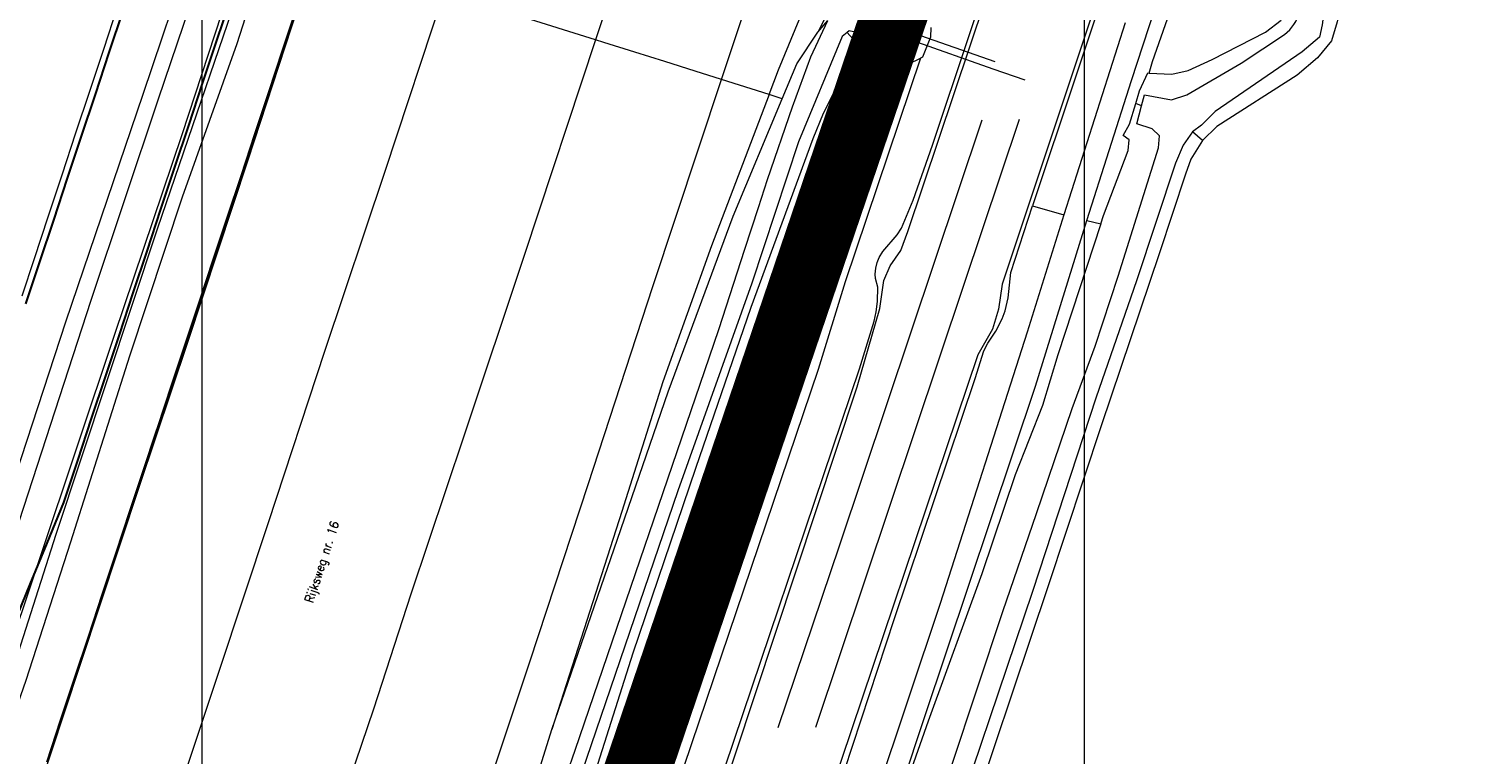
# Model space of a CAD drawing. Header units: metres. Extents: x 102313 to 104557, y 415820 to 422103.
# Tile 164 of 256: x 103480 to 103645, y 418312 to 418394. Entities that reach past the tile are written whole.
import ezdxf
from ezdxf.enums import TextEntityAlignment as Align

# ---------------------------------------------------------------- set-up
doc = ezdxf.new("R2010")
doc.units = ezdxf.units.M
doc.header["$MEASUREMENT"] = 0
for name, pattern in [('DGN Style 2', [121.043411, 72.626047, -48.417365]), ('DGN Style 5', [84.730388, 36.313023, -48.417365]), ('KG-GV', [42, 12, -6, 0, -6, 12, -6])]:
    doc.linetypes.add(name, pattern=pattern)
for name, color, linetype, lineweight in [('00-50m-Bowgr-markering rijstrook', 4, 'DGN Style 5', 0), ('00-Coordinaten', 7, 'Continuous', 0), ('Berm', 92, 'Continuous', 0), ('Duiker', 12, 'DGN Style 5', 0), ('N-WE-KG-GRONDVERWERVING-G', 130, 'KG-GV', 30), ('N-WE-VH-KANTVERHARDING-GD', 6, 'Continuous', 30), ('Oever_slootkant', 92, 'Continuous', 0), ('Spoor_as', 30, 'DGN Style 2', 0), ('Spoorbaan', 7, 'Continuous', 0), ('Straatnaam_BAG', 7, 'Continuous', 0), ('Terrein_gras', 3, 'Continuous', 0), ('Terrein_onbegroeid', 94, 'Continuous', 0), ('water', 2, 'Continuous', 0), ('Wegdeel', 254, 'Continuous', 0)]:
    doc.layers.add(name, color=color, linetype=linetype, lineweight=lineweight)
doc.styles.add('Style-STANDARD', font='STANDARD.shx')

msp = doc.modelspace()

# ---------------------------------------------------------------- linework, layer by layer
at = {"layer": '00-50m-Bowgr-markering rijstrook', "flags": 128}
msp.add_lwpolyline([(103569.976, 418639.684), (103568.118, 418633.812), (103566.608, 418629.049), (103565.096, 418624.286), (103563.582, 418619.524), (103562.066, 418614.763), (103560.547, 418610.003), (103559.026, 418605.243), (103557.503, 418600.484), (103555.978, 418595.726), (103554.451, 418590.969), (103552.922, 418586.212), (103551.39, 418581.456), (103549.856, 418576.7), (103548.32, 418571.946), (103546.782, 418567.192), (103545.241, 418562.438), (103543.698, 418557.686), (103542.154, 418552.934), (103540.606, 418548.183), (103539.057, 418543.432), (103537.506, 418538.683), (103535.952, 418533.934), (103534.396, 418529.185), (103532.838, 418524.438), (103531.278, 418519.691), (103529.716, 418514.945), (103528.151, 418510.199), (103526.584, 418505.455), (103525.015, 418500.711), (103523.792, 418497.018), (103523.444, 418495.967), (103521.871, 418491.221), (103520.299, 418486.474), (103518.726, 418481.728), (103517.153, 418476.982), (103515.58, 418472.236), (103514.007, 418467.49), (103512.706, 418463.562), (103512.435, 418462.743), (103510.862, 418457.997), (103509.289, 418453.251), (103507.716, 418448.505), (103506.143, 418443.759), (103504.571, 418439.013), (103502.998, 418434.266), (103501.425, 418429.52), (103499.852, 418424.774), (103498.279, 418420.028), (103496.707, 418415.282), (103495.134, 418410.535), (103493.561, 418405.789), (103491.988, 418401.043), (103490.415, 418396.297), (103488.843, 418391.551), (103487.27, 418386.804), (103485.697, 418382.058), (103484.124, 418377.312), (103482.551, 418372.566), (103480.979, 418367.82), (103479.406, 418363.073), (103477.833, 418358.327), (103476.26, 418353.581), (103474.687, 418348.835), (103473.115, 418344.089), (103471.542, 418339.343), (103469.969, 418334.596), (103468.396, 418329.85), (103466.823, 418325.104), (103465.251, 418320.358), (103463.678, 418315.612), (103462.105, 418310.865), (103460.532, 418306.119), (103458.959, 418301.373), (103457.387, 418296.627), (103455.814, 418291.881), (103454.241, 418287.134), (103452.668, 418282.388), (103451.095, 418277.642), (103449.523, 418272.896), (103447.95, 418268.15), (103446.377, 418263.404), (103444.804, 418258.657), (103443.231, 418253.911), (103441.659, 418249.165), (103440.086, 418244.419), (103438.513, 418239.673), (103436.94, 418234.926), (103435.367, 418230.18), (103433.795, 418225.434), (103432.222, 418220.688), (103430.649, 418215.942), (103429.076, 418211.195), (103427.503, 418206.449), (103425.931, 418201.703), (103424.358, 418196.957), (103422.785, 418192.211), (103421.212, 418187.465), (103419.639, 418182.718), (103418.067, 418177.972), (103416.494, 418173.226), (103414.921, 418168.48), (103413.348, 418163.734), (103411.775, 418158.987), (103410.203, 418154.241), (103408.63, 418149.495), (103407.057, 418144.749)], dxfattribs=at)
at = {"layer": '00-Coordinaten'}
for p, q in [((103500, 420000), (103500, 417600)), ((103600, 420000), (103600, 417600))]:
    msp.add_line(p, q, dxfattribs=at)
at = {"layer": 'Berm', "flags": 128}
for points in [[(103544.6, 418392.656), (103527.451, 418398.063)], [(103564.272, 418386.454), (103558.899, 418388.148)]]:
    msp.add_lwpolyline(points, dxfattribs=at)
at = {"layer": 'Duiker', "flags": 128}
msp.add_lwpolyline([(103589.903, 418390.161), (103580.722, 418393.359), (103574.987, 418395.371), (103574.672, 418394.604), (103580.443, 418392.619), (103589.636, 418389.37), (103601.934, 418385.13), (103608.131, 418383.094), (103608.325, 418383.804), (103602.151, 418385.903), (103593.721, 418388.833), (103589.903, 418390.161)], dxfattribs=at)
at = {"layer": 'N-WE-KG-GRONDVERWERVING-G', "linetype": 'Continuous', "lineweight": 0, "ltscale": 5, "const_width": 7.5, "flags": 128}
msp.add_lwpolyline([(103512, 418200), (103614.444, 418501.305), (103681.09, 418700.555), (103700.895, 418759.422), (103734.562, 418859.941), (103781.854, 419000), (103788.104, 419018.509), (103788.118, 419018.55), (103788.124, 419018.567), (103803.142, 419063.045)], dxfattribs=at)
at = {"layer": 'N-WE-VH-KANTVERHARDING-GD', "flags": 128}
for points in [[(103503.193, 418397.192), (103501.62, 418392.446), (103500.048, 418387.7), (103498.475, 418382.954), (103496.902, 418378.208), (103495.329, 418373.461), (103493.756, 418368.715), (103492.184, 418363.969), (103490.611, 418359.223), (103489.038, 418354.477), (103487.465, 418349.73), (103485.892, 418344.984), (103484.32, 418340.238), (103482.415, 418335.602), (103480.51, 418330.966), (103478.605, 418326.33)], [(103491.036, 418395.953), (103489.464, 418391.207), (103487.891, 418386.461), (103486.318, 418381.715), (103484.745, 418376.969), (103483.172, 418372.223), (103481.6, 418367.476), (103480.027, 418362.73)], [(103510.726, 418396.24), (103509.153, 418391.494), (103507.58, 418386.748), (103506.008, 418382.001), (103504.435, 418377.255), (103502.862, 418372.509), (103501.289, 418367.763), (103499.716, 418363.017), (103498.144, 418358.271), (103496.571, 418353.524), (103494.998, 418348.778), (103494.787, 418348.14), (103493.425, 418344.032), (103491.852, 418339.286), (103490.28, 418334.54), (103488.707, 418329.793), (103487.134, 418325.047), (103485.561, 418320.301), (103483.988, 418315.555), (103482.416, 418310.809)]]:
    msp.add_lwpolyline(points, dxfattribs=at)
at = {"layer": 'Oever_slootkant', "flags": 128}
for points in [[(103758.44, 418800), (103755.285, 418790.805), (103745.547, 418762.069), (103731.734, 418719.701), (103721.803, 418690.278), (103712.133, 418660.905), (103677.591, 418554.183), (103666.115, 418519.258), (103657.256, 418491.451), (103648.431, 418463.324), (103629.793, 418401.352), (103628.662, 418394.684), (103627.993, 418392.522), (103626.408, 418390.618), (103624.127, 418388.661), (103615.005, 418382.811), (103613.385, 418381.226)], [(103528.491, 418491.923), (103528.132, 418490.818), (103506.798, 418426.511), (103498.698, 418402.509), (103493.326, 418386.459), (103484.559, 418360.664)], [(103578.3, 418416.32), (103574.768, 418404.972), (103572.335, 418398.578), (103569.793, 418393.508)], [(103506.385, 418404.71), (103494.923, 418371.207), (103483.453, 418336.577), (103473.433, 418305.371), (103461.727, 418270.035), (103454.019, 418245.83), (103447.082, 418223.958), (103445.605, 418219.424)], [(103569.793, 418393.508), (103570.951, 418394.834)], [(103582.608, 418394.049), (103582.559, 418392.962), (103581.67, 418390.676), (103581.434, 418390.564)], [(103607.33, 418388.889), (103609.934, 418388.746), (103611.78, 418389.156), (103614.488, 418390.437), (103620.541, 418393.499), (103622.313, 418394.87)], [(103567.406, 418389.946), (103569.793, 418393.508)], [(103573.115, 418393.483), (103573.424, 418393.143), (103574.828, 418391.601)], [(103509.495, 418200), (103513.119, 418211.291), (103514.649, 418216.89), (103516.11, 418221.441), (103517.023, 418224.62), (103520.075, 418233.795), (103521.868, 418238.884), (103532.307, 418272.408), (103533.94, 418277.496), (103535.473, 418281.602), (103542.141, 418301.98), (103548.874, 418323.175), (103555.974, 418344.119), (103562.255, 418362.347), (103569.256, 418381.478), (103570.427, 418384.329), (103571.839, 418387.087), (103573.441, 418389.712), (103574.828, 418391.601)], [(103574.828, 418391.601), (103577.09, 418389.117), (103577.108, 418388.741), (103578.209, 418389.36), (103580.03, 418389.9), (103581.434, 418390.564)], [(103565.77, 418385.981), (103567.406, 418389.946)], [(103606.255, 418386.873), (103607.194, 418388.897), (103607.33, 418388.889)], [(103539.667, 418314.499), (103547.103, 418336.073), (103552.858, 418352.759), (103560.196, 418372.675), (103565.77, 418385.981)], [(103605.828, 418385.435), (103606.255, 418386.873)], [(103601.852, 418371.792), (103602.166, 418372.75), (103604.978, 418380.122), (103605.07, 418381.332), (103604.387, 418381.817), (103605.136, 418383.106), (103605.828, 418385.435)], [(103606.48, 418385.168), (103605.828, 418385.435)], [(103613.385, 418381.226), (103612.054, 418379.126), (103611.457, 418377.439), (103608.513, 418368.497), (103601.898, 418348.9), (103595.884, 418330.792), (103585.726, 418300.469), (103579.278, 418280.778), (103568.28, 418246.854)], [(103613.385, 418381.226), (103612.244, 418382.226)], [(103601.852, 418371.792), (103596.989, 418356.954), (103595.249, 418351.198), (103592.177, 418343.342), (103588.391, 418332.121), (103582.291, 418315.434), (103577.359, 418301.378), (103573.223, 418288.513), (103568.25, 418271.236), (103564.863, 418262.497), (103557.604, 418242.179), (103551.213, 418222.471), (103551.025, 418222.466), (103546.306, 418208.905), (103543.448, 418200)], [(103484.559, 418360.664), (103474.417, 418329.777), (103464.632, 418300.896), (103456.815, 418277.701), (103450.32, 418257.65), (103449.174, 418254.038)], [(103501.931, 418200), (103504.698, 418208.809), (103509.845, 418224.004), (103516.204, 418241.621), (103522.099, 418259.213), (103527.6, 418278.201), (103534.195, 418296.916), (103539.667, 418314.499)]]:
    msp.add_lwpolyline(points, dxfattribs=at)
at = {"layer": 'Spoor_as', "flags": 128}
for points in [[(103526.733, 418200), (103541.61, 418244.52), (103572.27, 418335.31), (103591.77, 418393.53), (103609.53, 418446.94), (103727.813, 418800)], [(103531.13, 418200), (103586.382, 418364.966), (103732.27, 418800)]]:
    msp.add_lwpolyline(points, dxfattribs=at)
at = {"layer": 'Spoorbaan', "flags": 128}
for points in [[(103558.103, 418304.572), (103574.253, 418353.308), (103576.825, 418362.204), (103577.272, 418365.362), (103577.985, 418367.036), (103579.219, 418368.758), (103579.988, 418370.921), (103599.305, 418428.469), (103599.53, 418432.341), (103600.505, 418434.12), (103601.865, 418436.335), (103602.816, 418438.721), (103608.264, 418454.469), (103620.337, 418491.162), (103621.814, 418497.351), (103622.832, 418500.568), (103624.412, 418503.662), (103626.016, 418507.601), (103629.026, 418516.345), (103643.708, 418560.912)], [(103612.074, 418426.278), (103610.94, 418424.544), (103609.637, 418421.297), (103601.676, 418397.991), (103590.706, 418364.95), (103590.291, 418362.127), (103589.602, 418359.847), (103587.947, 418356.96), (103570.082, 418303.913), (103568.464, 418298.253), (103567.627, 418294.567), (103566.6, 418292.69), (103565.369, 418289.607), (103547.765, 418236.819), (103547.409, 418233.656), (103547.406, 418232.865)]]:
    msp.add_lwpolyline(points, dxfattribs=at)
at = {"layer": 'Terrein_gras', "flags": 128}
for points in [[(103564.272, 418386.454), (103565.342, 418389.245), (103569.116, 418398.422), (103571.166, 418405.913), (103574.789, 418421.128), (103580.485, 418437.619), (103584.238, 418450.112), (103587.998, 418462.046), (103590.827, 418470.709), (103596.562, 418487.39), (103599.671, 418497.081), (103602.142, 418504.156), (103605.371, 418514.971), (103609.641, 418527.614), (103614.064, 418540.325), (103617.684, 418551.196), (103621.148, 418563.639)], [(103607.711, 418390.209), (103623.017, 418433.771)], [(103612.074, 418426.278), (103610.653, 418422.872), (103608.887, 418418.081), (103594.129, 418373.851)], [(103557.27, 418304.224), (103574.531, 418355.36), (103576.18, 418360.786), (103576.412, 418361.815), (103576.544, 418362.999), (103576.583, 418364.613), (103576.339, 418365.591), (103576.314, 418366.08), (103576.367, 418366.765), (103576.516, 418367.401), (103576.762, 418367.991), (103577.167, 418368.656), (103578.773, 418370.561), (103579.287, 418371.292), (103580.604, 418374.472), (103582.779, 418380.714), (103591.071, 418405.49)], [(103507.805, 418404.257), (103503.966, 418392.19), (103497.78, 418374.812), (103491.786, 418356.794), (103485.113, 418335.732), (103480.062, 418320.055), (103474.816, 418305.043), (103470.564, 418292.315), (103465.741, 418277.459), (103461.258, 418263.278), (103456.39, 418248.816), (103452.396, 418236.06), (103447.027, 418220.794), (103443.015, 418207.901), (103440.666, 418200)], [(103581.434, 418390.564), (103572.895, 418365.222), (103569.838, 418355.291), (103554.619, 418310.317), (103553.566, 418306.813), (103553.089, 418305.662), (103551.684, 418302.922), (103551.203, 418301.687), (103550.503, 418299.382), (103549.612, 418295.845), (103547.773, 418289.807), (103533.962, 418246.975), (103532.448, 418242.772), (103531.732, 418241.615), (103530.877, 418240.825), (103530.535, 418240.352), (103530.011, 418239.375), (103529.486, 418238.104), (103529.168, 418236.767), (103529.345, 418234.98), (103528.859, 418232.358), (103528.441, 418230.808), (103526.353, 418224.418), (103518.066, 418200)], [(103607.33, 418388.889), (103607.711, 418390.209)], [(103564.272, 418386.454), (103557.744, 418369.323), (103552.243, 418353.912), (103547.576, 418339.209), (103539.667, 418314.499)], [(103565.77, 418385.981), (103564.272, 418386.454)], [(103547.406, 418232.865), (103547.985, 418234.125), (103548.268, 418235.419), (103548.455, 418237.64), (103564.203, 418284.208), (103566.456, 418290.412), (103568.001, 418292.976), (103568.832, 418295.007), (103569.564, 418297.963), (103570.072, 418300.995), (103570.936, 418304.106), (103578.49, 418327.08), (103587.618, 418354.26), (103588.612, 418357.39), (103589.082, 418358.269), (103589.984, 418359.652), (103590.673, 418361.027), (103591.026, 418361.925), (103591.378, 418363.403), (103591.667, 418366.293), (103594.129, 418373.851)], [(103594.129, 418373.851), (103597.684, 418372.815)], [(103600.276, 418372.177), (103601.852, 418371.792)]]:
    msp.add_lwpolyline(points, dxfattribs=at)
at = {"layer": 'Terrein_onbegroeid', "flags": 128}
for points in [[(103600.276, 418372.177), (103605.353, 418388.052), (103611.999, 418408.381), (103619.058, 418428.511), (103625.294, 418446.847)], [(103604.621, 418394.576), (103597.684, 418372.815)], [(103597.684, 418372.815), (103593.509, 418359.536), (103583.657, 418328.786), (103576.389, 418306.973), (103568.596, 418283.108), (103564.784, 418271.743), (103557.5, 418250.92), (103544.99, 418213.02), (103540.381, 418200)], [(103542.945, 418200), (103547.684, 418214.044), (103554.272, 418233.406), (103560.445, 418251.228), (103566.263, 418268.513), (103567.024, 418270.989), (103581.87, 418315.86), (103594.46, 418353.41), (103600.276, 418372.177)]]:
    msp.add_lwpolyline(points, dxfattribs=at)
at = {"layer": 'water', "flags": 128}
for points in [[(103631.23, 418800), (103629.607, 418794.522), (103616.18, 418750.006), (103601.946, 418703.058), (103589.929, 418664.884), (103574.145, 418615.28), (103561.193, 418574.216), (103545.376, 418526.475), (103531.118, 418483.181), (103517.124, 418441.049), (103497.729, 418381.885), (103490.097, 418359.241), (103473.062, 418308.424), (103462.134, 418275.349), (103457.838, 418262.78), (103454.74, 418253.145), (103452.678, 418245.498), (103451.178, 418241.383), (103450.991, 418240.543), (103448.523, 418234.628), (103446.279, 418227.408), (103444.16, 418219.899)], [(103627.34, 418800), (103623.871, 418788.403), (103616.195, 418763.046), (103607.118, 418732.703), (103598.962, 418706.738), (103591.179, 418681.225), (103580.575, 418646.983), (103565.723, 418601.135), (103553.759, 418563.813), (103539.817, 418520.986), (103525.55, 418477.88), (103509.538, 418429.885), (103501.435, 418404.771), (103495.029, 418385.919), (103487.409, 418363.099)], [(103737.369, 418740.871), (103729.634, 418717.508), (103725.374, 418704.978), (103718.941, 418686.691), (103705.359, 418643.825), (103696.294, 418616.385), (103686.889, 418588.174), (103679.063, 418563.167), (103671.016, 418538.47), (103662.387, 418512.144), (103656.671, 418494.211), (103646.008, 418460.418), (103641.121, 418443.675), (103636.389, 418428.805), (103630.329, 418409.424), (103628.727, 418403.939), (103627.618, 418399.551), (103626.963, 418394.357), (103626.634, 418392.965), (103624.68, 418391.288), (103614.809, 418384.535), (103613.263, 418382.991), (103612.244, 418382.226)], [(103633.875, 418570.647), (103625.652, 418544.887), (103620.685, 418531.381), (103614.486, 418513.708), (103609.629, 418499.491), (103603.917, 418480.692), (103599.885, 418468.532), (103594.834, 418453.627), (103581.894, 418417.011), (103579.419, 418409.298), (103576.092, 418400.092), (103575.327, 418397.586), (103575.397, 418396.516), (103576.055, 418395.775), (103577.48, 418395.128), (103580.847, 418393.689), (103580.443, 418392.619), (103580.362, 418392.403), (103578.072, 418392.613), (103573.366, 418393.685)], [(103606.48, 418385.168), (103606.805, 418386.409), (103609.865, 418385.86), (103611.629, 418386.417), (103617.769, 418390.011), (103622.7, 418393.265), (103622.998, 418393.509), (103623.275, 418393.777), (103623.529, 418394.068), (103623.757, 418394.378), (103623.958, 418394.707), (103624.132, 418395.052), (103624.275, 418395.409), (103624.388, 418395.778), (103624.47, 418396.155), (103624.52, 418396.537), (103626.102, 418404.506), (103630.998, 418420.134), (103638.966, 418445.189), (103640.636, 418452.728), (103640.942, 418453.757), (103651.444, 418489.055), (103675.342, 418562.487)], [(103566.922, 418385.045), (103569.006, 418390.704), (103570.951, 418394.834)], [(103573.115, 418393.483), (103572.568, 418393.044), (103567.602, 418381.083), (103562.303, 418365.074), (103553.934, 418341.527), (103543.031, 418309.564), (103535.849, 418287.855), (103526.506, 418260.022), (103519.85, 418239.026), (103507.54, 418200)], [(103573.366, 418393.685), (103573.115, 418393.483)], [(103505.954, 418200), (103516.123, 418231.632), (103523.721, 418255.951), (103529.431, 418274.435), (103536.641, 418295.824), (103542.318, 418312.142), (103558.599, 418359.807), (103561.533, 418368.937), (103563.075, 418373.639), (103564.114, 418376.807), (103566.922, 418385.045)], [(103548.127, 418200), (103551.18, 418208.989), (103560.409, 418236.856), (103570.143, 418265.566), (103579.126, 418292.824), (103590.77, 418327.859), (103594.593, 418338.956), (103598.619, 418350.871), (103601.219, 418357.931), (103603.816, 418365.858), (103608.394, 418380.4), (103608.535, 418381.782), (103607.705, 418382.571), (103605.945, 418383.127), (103606.48, 418385.168)], [(103612.244, 418382.226), (103611.205, 418380.724), (103610.323, 418378.684), (103605.895, 418365.336), (103601.327, 418352.151), (103594.132, 418330.14), (103583.447, 418298.484), (103571.344, 418262.343), (103561.242, 418231.382), (103550.683, 418200)], [(103487.409, 418363.099), (103477.742, 418333.374), (103468.462, 418305.957), (103461.704, 418285.24), (103453.198, 418259.766), (103448.55, 418245.003), (103447.526, 418242.575), (103447.301, 418241.698), (103443.361, 418230.714), (103441.775, 418225.678), (103441.256, 418224.911)]]:
    msp.add_lwpolyline(points, dxfattribs=at)
at = {"layer": 'Wegdeel', "flags": 128}
for points in [[(103558.899, 418388.148), (103565.583, 418408.274), (103570.765, 418423.794), (103579.012, 418449.04), (103583.464, 418462.463), (103588.664, 418478.443), (103598.46, 418508.109), (103603.847, 418524.449), (103609.307, 418541.073), (103614.661, 418557.188)], [(103554.812, 418423.193), (103544.6, 418392.656)], [(103445.972, 418200), (103455.097, 418227.41), (103463.66, 418253.517), (103473.848, 418283.963), (103478.211, 418297.551), (103484.322, 418316.08), (103488.381, 418328.406), (103492.985, 418342.189), (103498.415, 418358.386), (103505.248, 418379.062), (103512.95, 418402.635)], [(103461.956, 418200), (103463.993, 418206.191), (103469.912, 418224.356), (103475.968, 418242.536), (103481.15, 418258.36), (103488.225, 418279.9), (103498.387, 418310.327), (103501.964, 418321.102), (103507.565, 418337.953), (103513.93, 418357.354), (103520.755, 418377.768), (103527.451, 418398.063)], [(103544.6, 418392.656), (103536.571, 418368.313), (103529.678, 418347.743), (103523.687, 418329.843), (103519.446, 418316.81), (103515.323, 418304.69), (103508.041, 418281.702), (103502.475, 418265.082), (103495.656, 418244.5), (103489.572, 418226.436), (103481.993, 418203.345), (103480.887, 418200)], [(103558.899, 418388.148), (103555.908, 418389.091), (103552.456, 418390.179), (103549.055, 418391.251), (103545.535, 418392.361), (103544.6, 418392.656)], [(103496.543, 418200), (103500.297, 418211.266), (103507.245, 418231.892), (103514.627, 418254.337), (103522.028, 418276.534), (103529.848, 418300.172), (103537.206, 418322.279), (103543.767, 418342.243), (103551.109, 418364.678), (103558.899, 418388.148)]]:
    msp.add_lwpolyline(points, dxfattribs=at)

# ---------------------------------------------------------------- texts
at = {"layer": 'Straatnaam_BAG', "style": 'Style-STANDARD'}
msp.add_text('Rijksweg nr. 16', height=1, rotation=71.81873, dxfattribs=at).set_placement((103513.591, 418333.499), align=Align.MIDDLE_CENTER)

doc.saveas('drawing.dxf')
